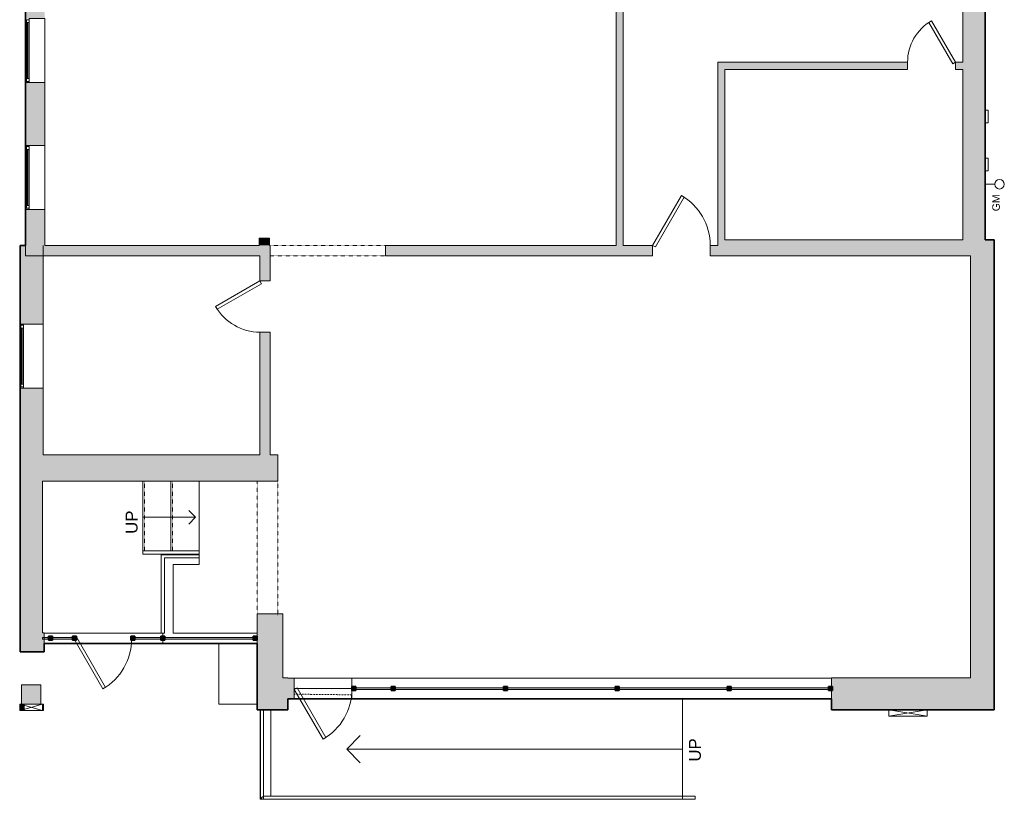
# Model space of a CAD drawing. Header units: inches. Extents: x 20 to 636, y -384 to 556.
# Tile 1 of 2: x 20 to 636, y -384 to 104. Entities that reach past the tile are written whole.
import ezdxf

# ---------------------------------------------------------------- set-up
doc = ezdxf.new("R2010")
doc.units = ezdxf.units.IN
doc.header["$MEASUREMENT"] = 0
doc.linetypes.add('Dash', pattern=[0.23622, 0.11811, -0.11811])
doc.linetypes.add('Overhead', pattern=[0.15625, 0.09375, -0.0625])
for name, color, linetype, lineweight in [('A-ANNO-NOTE', 131, 'Continuous', 9), ('A-AREA', 32, 'Dash', 9), ('A-DETL', 90, 'Continuous', 9), ('A-DETL-GENF', 92, 'Overhead', 9), ('A-DETL-MEDM', 90, 'Continuous', 9), ('A-DOOR', 31, 'Continuous', 9), ('A-EXTEERIOR SPACES', 90, 'Continuous', 9), ('A-FLOR', 192, 'Continuous', 9), ('A-FLOR-HRAL', 11, 'Continuous', 9), ('A-FLOR-OVHD', 1, 'Overhead', 9), ('A-GENM', 13, 'Continuous', 9), ('A-GLAZ', 151, 'Continuous', 9), ('A-LEDGES', 90, 'Continuous', 9), ('A-WALL', 90, 'Continuous', 9), ('A-WALL-PATT', 111, 'Continuous', 9), ('G-ANNO-TEXT', 231, 'Continuous', 9), ('M-EQPM', 90, 'Continuous', 9), ('S-STRS', 90, 'Continuous', 9)]:
    doc.layers.add(name, color=color, linetype=linetype, lineweight=lineweight)
doc.styles.add('Arial', font='arial.ttf', dxfattribs={"height": 4.6875})
doc.styles.add('Arial_1', font='arial.ttf', dxfattribs={"height": 7.5})

# ---------------------------------------------------------------- blocks, each defined once
blk = doc.blocks.new('Planitar-Fixed - Default 1-5505658-Main Floor')
at = {"layer": 'A-GLAZ', "lineweight": 18}
for p, q in [((-20, 6.51), (-19.25, 6.51)), ((-19.25, 6.51), (-20, 6.51)), ((-19.25, 6.51), (-19.25, 4.28)), ((-19.25, 4.28), (-19.25, 6.51)), ((19.25, 6.51), (19.25, 4.28)), ((19.96, 6.51), (19.25, 6.51)), ((20, 6.51), (19.25, 6.51)), ((19.25, 6.51), (19.25, 4.28)), ((-19.25, 6.01), (-17.52, 6.01)), ((-17.52, 6.01), (-19.25, 6.01)), ((-19.25, 6.01), (-19.25, 4.28)), ((-19.25, 4.28), (-17.52, 4.28)), ((-17.52, 6.01), (-17.52, 4.28)), ((-17.52, 4.28), (-17.52, 6.01)), ((17.52, 6.01), (17.52, 4.28)), ((19.25, 6.01), (17.52, 6.01)), ((19.25, 6.01), (17.52, 6.01)), ((17.52, 6.01), (17.52, 4.28)), ((17.52, 4.28), (19.25, 4.28)), ((19.25, 4.28), (19.25, 6.01)), ((-20, -5.49), (-18.74, -5.49)), ((20, -5.49), (18.74, -5.49))]:
    blk.add_line(p, q, dxfattribs=at)
at = {"layer": 'A-GLAZ'}
for p, q in [((-19.25, 6.51), (19.25, 6.51)), ((20, 4.28), (-20, 4.28)), ((-20, 4.28), (-20, -5.49)), ((-17.52, 6.01), (17.52, 6.01)), ((20, -5.49), (20, 4.28)), ((-20, -5.49), (20, -5.49))]:
    blk.add_line(p, q, dxfattribs=at)
at = {"layer": 'A-GLAZ', "lineweight": 25}
blk.add_line((-17.52, 5.15), (17.52, 5.15), dxfattribs=at)
blk = doc.blocks.new('Planitar-Fixed - Default 1-5505659-Main Floor')
at = {"layer": 'A-GLAZ', "lineweight": 18}
for p, q in [((-20, 7.76), (-19.25, 7.76)), ((-19.25, 7.76), (-20, 7.76)), ((-19.25, 7.76), (-19.25, 5.53)), ((-19.25, 5.53), (-19.25, 7.76)), ((-19.25, 7.26), (-17.52, 7.26)), ((-17.52, 7.26), (-19.25, 7.26)), ((-19.25, 7.26), (-19.25, 5.53)), ((-17.52, 7.26), (-17.52, 5.53)), ((-17.52, 5.53), (-17.52, 7.26)), ((17.52, 7.26), (17.52, 5.53)), ((19.25, 7.26), (17.52, 7.26)), ((19.25, 7.26), (17.52, 7.26)), ((17.52, 7.26), (17.52, 5.53)), ((19.25, 7.76), (19.25, 5.53)), ((19.96, 7.76), (19.25, 7.76)), ((20, 7.76), (19.25, 7.76)), ((19.25, 7.76), (19.25, 5.53)), ((19.25, 5.53), (19.25, 7.26)), ((-19.25, 5.53), (-17.52, 5.53)), ((17.52, 5.53), (19.25, 5.53)), ((-20, -6.74), (-18.74, -6.74)), ((20, -6.74), (18.74, -6.74))]:
    blk.add_line(p, q, dxfattribs=at)
at = {"layer": 'A-GLAZ'}
for p, q in [((-19.25, 7.76), (19.25, 7.76)), ((-17.52, 7.26), (17.52, 7.26)), ((20, 5.53), (-20, 5.53)), ((-20, 5.53), (-20, -6.74)), ((20, -6.74), (20, 5.53)), ((-20, -6.74), (20, -6.74))]:
    blk.add_line(p, q, dxfattribs=at)
at = {"layer": 'A-GLAZ', "lineweight": 25}
blk.add_line((-17.52, 6.4), (17.52, 6.4), dxfattribs=at)
blk = doc.blocks.new('Planitar - Opening - 6_-0_ x 6_-8-5505825-Main Floor')
at = {"layer": 'A-DETL-GENF'}
for p, q in [((35.68, 3.25), (-36.32, 3.25)), ((-36.32, -3.25), (35.68, -3.25))]:
    blk.add_line(p, q, dxfattribs=at)
at = {"layer": 'A-DETL-MEDM'}
for p, q in [((-36.32, 3.25), (-36.32, -3.25)), ((35.68, -3.25), (35.68, 3.25))]:
    blk.add_line(p, q, dxfattribs=at)
blk = doc.blocks.new('Planitar - Single Door - 3_-0 x 6_-8_-5506503-Main Floor')
at = {"layer": 'A-DOOR'}
for p, q in [((-1.73, 30.68), (0, 31.68)), ((18, 0.5), (0, 31.68)), ((16.27, -0.5), (-1.73, 30.68)), ((16.27, -0.5), (18, 0.5))]:
    blk.add_line(p, q, dxfattribs=at)
blk.add_arc((18, 0.5), 36, 120, 180, dxfattribs=at)
blk = doc.blocks.new('Top Rail Type - Top Rail_Internal_-5508236-Main Floor')
at = {"layer": 'A-FLOR-HRAL'}
for p, q in [((108.77, -279.55), (108.77, -230.57)), ((108.77, -230.57), (132.5, -230.57)), ((110.73, -232.53), (110.73, -279.55)), ((132.5, -232.53), (110.73, -232.53)), ((132.5, -230.57), (132.5, -232.53)), ((110.73, -279.55), (108.77, -279.55))]:
    blk.add_line(p, q, dxfattribs=at)
blk = doc.blocks.new('Top Rail Type - Top Rail_Internal_-V1-Main Floor')
at = {"layer": 'A-FLOR-HRAL'}
for p, q in [((108.77, -230.57), (132.5, -230.57)), ((108.77, -279.55), (108.77, -230.57)), ((110.73, -232.53), (132.5, -232.53)), ((110.73, -279.55), (110.73, -232.53)), ((132.5, -230.57), (132.5, -232.53)), ((108.77, -279.55), (110.73, -279.55))]:
    blk.add_line(p, q, dxfattribs=at)
blk = doc.blocks.new('Top Rail Type - Top Rail_Internal_-5508320-Main Floor')
at = {"layer": 'A-FLOR-HRAL'}
for p, q in [((97.25, -230.11), (97.25, -228.14)), ((97.25, -228.14), (132.5, -228.14)), ((132.5, -230.11), (97.25, -230.11)), ((132.5, -228.14), (132.5, -230.11))]:
    blk.add_line(p, q, dxfattribs=at)
blk = doc.blocks.new('Top Rail Type - Top Rail_Internal_-V2-Main Floor')
at = {"layer": 'A-FLOR-HRAL'}
for p, q in [((97.25, -228.14), (97.25, -230.11)), ((97.25, -228.14), (132.5, -228.14)), ((97.25, -230.11), (132.5, -230.11)), ((132.5, -228.14), (132.5, -230.11))]:
    blk.add_line(p, q, dxfattribs=at)
blk = doc.blocks.new('Planitar - Single Door - 3_-0 x 6_-8_-5508868-Main Floor')
at = {"layer": 'A-DOOR'}
for p, q in [((-1.73, 30.68), (0, 31.68)), ((18, 0.5), (0, 31.68)), ((16.27, -0.5), (-1.73, 30.68)), ((16.27, -0.5), (18, 0.5))]:
    blk.add_line(p, q, dxfattribs=at)
blk.add_arc((18, 0.5), 36, 120, 180, dxfattribs=at)
blk = doc.blocks.new('Top Rail Type - Top Rail_Internal_-5510588-Main Floor')
at = {"layer": 'A-FLOR-HRAL'}
for p, q in [((170.77, -383.48), (170.77, -327.5)), ((172.73, -327.5), (172.73, -383.48)), ((172.73, -381.52), (434.75, -381.52)), ((434.75, -383.48), (434.75, -381.52)), ((434.75, -381.52), (442.75, -381.52)), ((442.75, -381.52), (442.75, -383.48)), ((172.73, -383.48), (171.57, -383.48)), ((434.75, -383.48), (172.73, -383.48)), ((442.75, -383.48), (434.75, -383.48))]:
    blk.add_line(p, q, dxfattribs=at)
blk = doc.blocks.new('Top Rail Type - Top Rail_Internal_-V3-Main Floor')
at = {"layer": 'A-FLOR-HRAL'}
for p, q in [((170.77, -327.5), (170.77, -383.48)), ((172.73, -327.5), (172.73, -381.52)), ((172.73, -381.52), (171.57, -382.68)), ((172.73, -381.52), (434.75, -381.52)), ((434.75, -381.52), (442.75, -381.52)), ((442.75, -381.52), (442.75, -383.48)), ((171.75, -382.5), (170.77, -383.48)), ((170.77, -383.48), (171.75, -383.48)), ((172.73, -383.48), (434.75, -383.48)), ((434.75, -383.48), (442.75, -383.48))]:
    blk.add_line(p, q, dxfattribs=at)
blk = doc.blocks.new('Planitar - Single Door - 2_8-5512180-Main Floor')
at = {"layer": 'A-DOOR'}
for p, q in [((-1.73, 29.96), (0, 30.96)), ((16, 3.25), (0, 30.96)), ((14.27, 2.25), (-1.73, 29.96)), ((14.27, 2.25), (16, 3.25))]:
    blk.add_line(p, q, dxfattribs=at)
blk.add_arc((16, 3.25), 32, 120, 180, dxfattribs=at)
blk = doc.blocks.new('Planitar - Single Door - 2_6-5512266-Main Floor')
at = {"layer": 'A-DOOR'}
for p, q in [((-1.73, 27.23), (0, 28.23)), ((13.27, 1.25), (-1.73, 27.23)), ((15, 2.25), (0, 28.23)), ((13.27, 1.25), (15, 2.25))]:
    blk.add_line(p, q, dxfattribs=at)
blk.add_arc((15, 2.25), 30, 120, 180, dxfattribs=at)
blk = doc.blocks.new('Planitar - Single Door - 3_-0 x 6_-8_-5512522-Main Floor')
at = {"layer": 'A-DOOR'}
for p, q in [((16.27, -2.25), (-1.73, -33.43)), ((18, -3.25), (0, -34.43)), ((16.27, -2.25), (18, -3.25)), ((-1.73, -33.43), (0, -34.43))]:
    blk.add_line(p, q, dxfattribs=at)
blk.add_arc((18, -3.25), 36, 180, 240, dxfattribs=at)
blk = doc.blocks.new('Gas Meter - Default 1-3381441-Main Floor')
at = {"layer": 'M-EQPM'}
blk.add_line((0, 0.01), (0, 6), dxfattribs=at)
blk.add_circle((0, 9), 3, dxfattribs=at)
blk = doc.blocks.new('Wall  Protrusion - Wall  Protrusion-4332175-Main Floor')
at = {"layer": 'A-GENM'}
for p, q in [((626, 221.68), (624, 221.68)), ((626, 221.68), (626, 213.68)), ((624, 213.68), (626, 213.68))]:
    blk.add_line(p, q, dxfattribs=at)
blk = doc.blocks.new('Signage - Signage-5643858-Main Floor')
at = {"layer": 'A-GENM'}
for p, q in [((563.75, -331.5), (587.75, -327.5)), ((587.75, -331.5), (563.75, -327.5)), ((563.75, -327.5), (587.75, -327.5)), ((563.75, -327.5), (563.75, -331.5)), ((587.75, -331.5), (563.75, -331.5)), ((587.75, -331.5), (587.75, -327.5))]:
    blk.add_line(p, q, dxfattribs=at)
blk = doc.blocks.new('Signage - Signage-5643859-Main Floor')
at = {"layer": 'A-GENM'}
for p, q in [((20.27, -324), (20.57, -324)), ((20.27, -324), (20.27, -328)), ((20.49, -328), (34.49, -324)), ((34.49, -328), (20.49, -324)), ((20.57, -324), (20.83, -324)), ((20.57, -328), (20.57, -324)), ((20.83, -324), (20.83, -328)), ((20.83, -324), (21.29, -324)), ((21.29, -324), (21.48, -324)), ((21.29, -324), (21.29, -328)), ((21.48, -324), (21.87, -324)), ((21.48, -324), (21.48, -328)), ((21.87, -324), (22.35, -324)), ((21.87, -324), (21.87, -328)), ((22.35, -324), (22.82, -324)), ((22.35, -324), (22.35, -328)), ((22.82, -324), (23.17, -324)), ((22.82, -324), (22.82, -328)), ((23.17, -324), (23.17, -328)), ((23.17, -324), (34.49, -324)), ((34.49, -324), (35.08, -324)), ((34.49, -328), (34.49, -324)), ((35.08, -324), (35.08, -328)), ((20.57, -328), (20.27, -328)), ((20.83, -328), (20.57, -328)), ((21.29, -328), (20.83, -328)), ((21.48, -328), (21.29, -328)), ((21.87, -328), (21.48, -328)), ((22.35, -328), (21.87, -328)), ((22.82, -328), (22.35, -328)), ((23.17, -328), (22.82, -328)), ((34.49, -328), (23.17, -328)), ((35.08, -328), (34.49, -328))]:
    blk.add_line(p, q, dxfattribs=at)

msp = doc.modelspace()

# ---------------------------------------------------------------- hatches: boundary and pattern name
at = {"layer": 'A-WALL'}
msp.add_hatch(color=8, dxfattribs=at).paths.add_polyline_path([(29.99, -324), (33.49, -324), (33.49, -312), (21.49, -312), (21.49, -324), (29.89, -324)], flags=0)
at = {"layer": 'A-WALL-PATT'}
for points in [[(624, -33.57), (624, 279.18), (610, 279.18), (610, -33.57), (614.75, -33.57)], [(397.75, -37.07), (397.75, 112.5), (393.25, 112.5), (393.25, -37.07)], [(461.32, -37.07), (461.32, 77.43), (456.82, 77.43), (456.82, -37.07)], [(176.5, -37.07), (176.5, -32.5), (170, -32.5), (170, -37.07)], [(614.75, -43.57), (614.75, -33.57), (461.32, -33.57), (461.32, -43.57)], [(629.75, -327.5), (629.75, -33.57), (614.75, -33.57), (614.75, -327.5)], [(181.75, -184.5), (181.75, -168), (34.99, -168), (34.99, -176.25), (34.49, -176.25), (34.49, -184.5), (150.77, -184.5)], [(34.49, -279.3), (34.49, -176.25), (20.49, -176.25), (20.49, -279.3)], [(184.75, -307.5), (184.75, -267.5), (168.75, -267.5), (168.75, -307.5)], [(20.49, -291.3), (35.5, -291.3), (35.5, -279.3), (20.49, -279.3)], [(40.75, -284.05), (40.75, -281.55), (38.25, -281.55), (38.25, -284.05)], [(55.75, -284.05), (55.75, -281.55), (53.25, -281.55), (53.25, -284.05)], [(92.29, -284.05), (92.29, -281.55), (89.79, -281.55), (89.79, -284.05)], [(111, -284.05), (111, -281.55), (108.5, -281.55), (108.5, -284.05)], [(168.75, -284.05), (168.75, -281.55), (166.25, -281.55), (166.25, -284.05)], [(188, -327.5), (188, -307.5), (168.75, -307.5), (168.75, -327.5)], [(191.99, -320.75), (191.99, -307.75), (188, -307.75), (188, -320.75)], [(580.34, -327.5), (614.75, -327.5), (614.75, -307.5), (528, -307.5), (528, -327.5), (580.21, -327.5)], [(230.49, -315.5), (230.49, -313), (227.99, -313), (227.99, -315.5)], [(255, -315.5), (255, -313), (252.5, -313), (252.5, -315.5)], [(322.75, -315.5), (325.25, -315.5), (325.25, -313), (322.75, -313)], [(395.25, -315.5), (395.25, -313), (392.75, -313), (392.75, -315.5)], [(465.25, -315.5), (465.25, -313), (462.75, -313), (462.75, -315.5)], [(528.5, -315.5), (528.5, -313), (526, -313), (526, -315.5)]]:
    msp.add_hatch(color=9, dxfattribs=at).paths.add_polyline_path(points, flags=0)
h = msp.add_hatch(color=9, dxfattribs=at)
h.paths.add_polyline_path([(34.99, -37.07), (35.99, -37.07), (35.99, -14.57), (23.99, -14.57), (23.99, -37.07), (26.22, -37.07)], flags=0)
h.paths.add_polyline_path([(35.99, 25.43), (35.99, 64.75), (23.99, 64.75), (23.99, 25.43), (26.22, 25.43)], flags=0)
h.paths.add_polyline_path([(35.99, 104.75), (35.99, 142.75), (23.99, 142.75), (23.99, 104.75), (26.22, 104.75)], flags=0)
h.paths.add_polyline_path([(26.22, 182.75), (35.99, 182.75), (35.99, 270), (23.99, 270), (23.99, 182.75)], flags=0)
h = msp.add_hatch(color=9, dxfattribs=at)
h.paths.add_polyline_path([(610, 72.93), (610, 77.43), (605.5, 77.43), (605.5, 72.93)], flags=0)
h.paths.add_polyline_path([(575.5, 72.93), (575.5, 77.43), (461.32, 77.43), (461.32, 72.93)], flags=0)
h = msp.add_hatch(color=9, dxfattribs=at)
h.paths.add_polyline_path([(34.99, -176.25), (34.99, -126.28), (20.49, -126.28), (20.49, -176.25), (34.49, -176.25)], flags=0)
h.paths.add_polyline_path([(34.99, -86.28), (34.99, -37.07), (20.49, -37.07), (20.49, -86.28), (22.72, -86.28)], flags=0)
h = msp.add_hatch(color=9, dxfattribs=at)
h.paths.add_polyline_path([(461.32, -43.57), (461.32, -37.07), (452.07, -37.07), (452.07, -43.57)], flags=0)
h.paths.add_polyline_path([(416.07, -43.57), (416.07, -37.07), (249, -37.07), (249, -43.57), (323.19, -43.57)], flags=0)
h.paths.add_polyline_path([(177, -43.57), (177, -37.07), (23.99, -37.07), (23.99, -43.57), (170.5, -43.57)], flags=0)
h = msp.add_hatch(color=9, dxfattribs=at)
h.paths.add_polyline_path([(170.5, -168), (177, -168), (177, -91.32), (170.5, -91.32)], flags=0)
h.paths.add_polyline_path([(177, -59.32), (177, -43.57), (170.5, -43.57), (170.5, -59.32)], flags=0)
h = msp.add_hatch(color=9, dxfattribs=at)
h.paths.add_polyline_path([(150.77, -283.3), (166.25, -283.3), (166.25, -282.3), (111, -282.3), (111, -283.3)], flags=0)
h.paths.add_polyline_path([(108.5, -283.3), (108.5, -282.3), (92.29, -282.3), (92.29, -283.3)], flags=0)
h.paths.add_polyline_path([(54.25, -283.3), (54.25, -282.3), (40.75, -282.3), (40.75, -283.3)], flags=0)
h.paths.add_polyline_path([(38.25, -283.3), (38.25, -282.3), (34.49, -282.3), (34.49, -283.3)], flags=0)
h = msp.add_hatch(color=9, dxfattribs=at)
h.paths.add_polyline_path([(526, -314.75), (526, -313.75), (465.25, -313.75), (465.25, -314.75), (495.61, -314.75)], flags=0)
h.paths.add_polyline_path([(462.75, -314.75), (462.75, -313.75), (395.25, -313.75), (395.25, -314.75)], flags=0)
h.paths.add_polyline_path([(392.75, -314.75), (392.75, -313.75), (325.25, -313.75), (325.25, -314.75)], flags=0)
h.paths.add_polyline_path([(322.75, -314.75), (322.75, -313.75), (255, -313.75), (255, -314.75)], flags=0)
h.paths.add_polyline_path([(230.49, -314.75), (252.5, -314.75), (252.5, -313.75), (230.49, -313.75)], flags=0)

# ---------------------------------------------------------------- linework, layer by layer
at = {"layer": 'A-AREA'}
for p, q in [((97.25, -184.5), (97.25, -228.14)), ((227.99, -318.17), (191.99, -317.72)), ((434.75, -381.52), (434.75, -320.75))]:
    msp.add_line(p, q, dxfattribs=at)
at = {"layer": 'A-DETL', "lineweight": 35}
for p, q in [((23.99, 455.5), (23.99, -37.07)), ((624, -33.5), (624, 455.5)), ((629.75, -33.5), (624, -33.5)), ((629.75, -327.5), (629.75, -33.5)), ((23.99, -37.07), (20.49, -37.07)), ((20.49, -37.07), (20.49, -291.3)), ((35.5, -291.3), (35.5, -286.05)), ((35.5, -286.05), (168.75, -286.05)), ((168.75, -286.05), (168.75, -327.5)), ((20.49, -291.3), (35.5, -291.3)), ((188, -327.5), (188, -320.75)), ((188, -320.75), (528, -320.75)), ((528, -320.75), (528, -327.5)), ((168.75, -327.5), (188, -327.5)), ((528, -327.5), (629.75, -327.5))]:
    msp.add_line(p, q, dxfattribs=at)
at = {"layer": 'A-DETL'}
for p, q in [((130.25, -207.13), (126.01, -202.88)), ((97.25, -207.13), (130.25, -207.13)), ((130.25, -207.13), (126.01, -211.37)), ((224.75, -352.12), (233.24, -343.64)), ((434.75, -352.12), (224.75, -352.12)), ((224.75, -352.12), (233.24, -360.61))]:
    msp.add_line(p, q, dxfattribs=at)
at = {"layer": 'A-EXTEERIOR SPACES'}
for p, q in [((188, -327.5), (188, -320.75)), ((188, -320.75), (434.75, -320.75)), ((434.75, -320.75), (434.75, -381.52)), ((172.73, -327.5), (188, -327.5)), ((172.73, -381.52), (172.73, -327.5)), ((434.75, -381.52), (172.73, -381.52))]:
    msp.add_line(p, q, dxfattribs=at)
at = {"layer": 'A-FLOR'}
for p, q in [((34.5, -184.5), (34.5, -279.3)), ((132.5, -184.5), (132.5, -228.14)), ((35.5, -279.55), (108.77, -279.55)), ((144.75, -286.05), (144.75, -324.05)), ((168.75, -286.05), (144.75, -286.05)), ((191.99, -314.25), (227.99, -314.25)), ((144.75, -324.05), (168.75, -324.05)), ((434.75, -381.52), (434.75, -320.75)), ((177.25, -383.5), (434.75, -383.5))]:
    msp.add_line(p, q, dxfattribs=at)
at = {"layer": 'A-FLOR-OVHD'}
for p, q in [((168.75, -268.5), (168.75, -184.5)), ((181.75, -184.5), (181.75, -268.5))]:
    msp.add_line(p, q, dxfattribs=at)
at = {"layer": 'A-LEDGES'}
for p, q in [((168.75, -286.05), (144.75, -286.05)), ((144.75, -286.05), (144.75, -324.05)), ((168.75, -324.05), (168.75, -286.05)), ((144.75, -324.05), (168.75, -324.05))]:
    msp.add_line(p, q, dxfattribs=at)
at = {"layer": 'A-WALL'}
for p, q in [((624, -33.57), (624, 455.5)), ((610, 279.18), (610, 77.43)), ((393.25, 219.75), (393.25, -37.07)), ((397.75, -37.07), (397.75, 112.5)), ((456.82, 77.43), (456.82, -37.07)), ((575.5, 77.43), (456.82, 77.43)), ((575.5, 72.93), (575.5, 77.43)), ((610, 77.43), (605.5, 77.43)), ((605.5, 77.43), (605.5, 72.93)), ((461.32, -33.57), (461.32, 72.93)), ((461.32, 72.93), (575.5, 72.93)), ((605.5, 72.93), (610, 72.93)), ((610, 72.93), (610, -33.57)), ((26.22, 64.75), (23.99, 64.75)), ((23.99, 64.75), (23.99, 25.43)), ((35.99, 25.43), (35.99, 64.75)), ((23.99, 25.43), (26.22, 25.43)), ((26.22, -14.57), (23.99, -14.57)), ((23.99, -14.57), (23.99, -43.57)), ((35.99, -37.07), (35.99, -14.57)), ((176.5, -32.5), (170, -32.5)), ((170, -32.5), (170, -37.07)), ((176.5, -37.07), (176.5, -32.5)), ((610, -33.57), (461.32, -33.57)), ((629.75, -33.57), (624, -33.57)), ((629.75, -327.5), (629.75, -33.57)), ((23.99, -37.07), (20.49, -37.07)), ((20.49, -37.07), (20.49, -86.28)), ((34.99, -86.28), (34.99, -37.07)), ((170, -37.07), (35.99, -37.07)), ((177, -37.07), (176.5, -37.07)), ((393.25, -37.07), (249, -37.07)), ((416.07, -37.07), (397.75, -37.07)), ((416.07, -43.57), (416.07, -37.07)), ((456.82, -37.07), (452.07, -37.07)), ((452.07, -37.07), (452.07, -43.57)), ((23.99, -43.57), (170.5, -43.57)), ((170.5, -43.57), (170.5, -59.32)), ((177, -59.32), (177, -43.57)), ((249, -43.57), (416.07, -43.57)), ((452.07, -43.57), (614.75, -43.57)), ((614.75, -43.57), (614.75, -307.5)), ((170.5, -59.32), (177, -59.32)), ((20.49, -86.28), (22.72, -86.28)), ((170.5, -91.32), (170.5, -168)), ((177, -91.32), (170.5, -91.32)), ((177, -168), (177, -91.32)), ((20.49, -126.28), (20.49, -291.3)), ((22.72, -126.28), (20.49, -126.28)), ((34.99, -168), (34.99, -126.28)), ((170.5, -168), (34.99, -168)), ((181.75, -168), (177, -168)), ((181.75, -184.5), (181.75, -168)), ((34.49, -279.3), (34.49, -184.5)), ((34.49, -184.5), (181.75, -184.5)), ((109.75, -230.57), (109.75, -230.11)), ((132.5, -230.11), (132.5, -230.57)), ((132.5, -232.53), (132.5, -236.56)), ((116.25, -236.56), (116.25, -279.55)), ((132.5, -236.56), (116.25, -236.56)), ((184.75, -267.5), (168.75, -267.5)), ((168.75, -267.5), (168.75, -327.5)), ((184.75, -307.5), (184.75, -267.5)), ((35.5, -279.3), (34.49, -279.3)), ((38.25, -282.3), (34.49, -282.3)), ((34.49, -282.3), (34.49, -283.3)), ((35.5, -291.3), (35.5, -279.3)), ((54.25, -282.3), (40.75, -282.3)), ((54.25, -283.3), (54.25, -282.3)), ((108.5, -282.3), (92.29, -282.3)), ((109.75, -279.55), (109.75, -281.55)), ((166.25, -282.3), (111, -282.3)), ((116.25, -279.55), (168.75, -279.55)), ((34.49, -283.3), (38.25, -283.3)), ((40.75, -283.3), (54.25, -283.3)), ((92.29, -283.3), (108.5, -283.3)), ((109.75, -284.05), (109.75, -286.05)), ((144.75, -286.05), (109.75, -286.05)), ((111, -283.3), (166.25, -283.3)), ((20.49, -291.3), (35.5, -291.3)), ((188, -307.5), (184.75, -307.5)), ((188, -307.75), (188, -307.5)), ((188, -307.75), (528, -307.75)), ((191.99, -320.75), (191.99, -307.75)), ((227.99, -307.75), (227.99, -313)), ((614.75, -307.5), (528, -307.5)), ((528, -307.5), (528, -327.5)), ((33.49, -312), (21.49, -312)), ((21.49, -312), (21.49, -324)), ((33.49, -324), (33.49, -312)), ((252.5, -313.75), (230.49, -313.75)), ((322.75, -313.75), (255, -313.75)), ((392.75, -313.75), (325.25, -313.75)), ((462.75, -313.75), (395.25, -313.75)), ((526, -313.75), (465.25, -313.75)), ((227.99, -315.5), (227.99, -320.75)), ((230.49, -314.75), (252.5, -314.75)), ((255, -314.75), (322.75, -314.75)), ((325.25, -314.75), (392.75, -314.75)), ((395.25, -314.75), (462.75, -314.75)), ((465.25, -314.75), (526, -314.75)), ((188, -327.5), (188, -320.75)), ((528, -320.75), (188, -320.75)), ((168.75, -327.5), (188, -327.5)), ((170.75, -383.5), (170.75, -327.5)), ((177.25, -327.5), (177.25, -381.52)), ((528, -327.5), (563.75, -327.5)), ((587.75, -327.5), (629.75, -327.5)), ((170.75, -383.5), (177.25, -383.5))]:
    msp.add_line(p, q, dxfattribs=at)
at = {"layer": 'A-WALL', "lineweight": 35}
for p, q in [((40.75, -281.55), (38.25, -281.55)), ((38.25, -281.55), (38.25, -284.05)), ((40.75, -284.05), (40.75, -281.55)), ((55.75, -281.55), (53.25, -281.55)), ((53.25, -281.55), (53.25, -284.05)), ((55.75, -284.05), (55.75, -281.55)), ((92.29, -281.55), (89.79, -281.55)), ((89.79, -281.55), (89.79, -284.05)), ((92.29, -284.05), (92.29, -281.55)), ((111, -281.55), (108.5, -281.55)), ((108.5, -281.55), (108.5, -284.05)), ((111, -284.05), (111, -281.55)), ((168.75, -281.55), (166.25, -281.55)), ((166.25, -281.55), (166.25, -284.05)), ((168.75, -284.05), (168.75, -281.55)), ((38.25, -284.05), (40.75, -284.05)), ((53.25, -284.05), (55.75, -284.05)), ((89.79, -284.05), (92.29, -284.05)), ((108.5, -284.05), (111, -284.05)), ((166.25, -284.05), (168.75, -284.05)), ((227.99, -313), (227.99, -315.5)), ((230.49, -313), (227.99, -313)), ((230.49, -315.5), (230.49, -313)), ((252.5, -313), (252.5, -315.5)), ((255, -313), (252.5, -313)), ((255, -315.5), (255, -313)), ((322.75, -313), (322.75, -315.5)), ((325.25, -313), (322.75, -313)), ((325.25, -315.5), (325.25, -313)), ((392.75, -313), (392.75, -315.5)), ((395.25, -313), (392.75, -313)), ((395.25, -315.5), (395.25, -313)), ((462.75, -313), (462.75, -315.5)), ((465.25, -313), (462.75, -313)), ((465.25, -315.5), (465.25, -313)), ((526, -313), (526, -315.5)), ((528.5, -313), (526, -313)), ((528.5, -315.5), (528.5, -313)), ((227.99, -315.5), (230.49, -315.5)), ((252.5, -315.5), (255, -315.5)), ((322.75, -315.5), (325.25, -315.5)), ((392.75, -315.5), (395.25, -315.5)), ((462.75, -315.5), (465.25, -315.5)), ((526, -315.5), (528.5, -315.5))]:
    msp.add_line(p, q, dxfattribs=at)
at = {"layer": 'S-STRS'}
for p, q in [((97.25, -184.5), (97.25, -228.14)), ((114.87, -184.5), (114.87, -228.14)), ((132.5, -184.5), (132.5, -228.14))]:
    msp.add_line(p, q, dxfattribs=at)
at = {"layer": 'S-STRS', "linetype": 'Overhead'}
for p, q in [((98.23, -184.5), (98.23, -228.14)), ((115.86, -184.5), (115.86, -228.14))]:
    msp.add_line(p, q, dxfattribs=at)

# ---------------------------------------------------------------- block references
at = {"layer": 'A-DOOR'}
for name, p in [('Planitar - Single Door - 2_6-5512266-Main Floor', (590.5, 75.18)), ('Planitar - Opening - 6_-0_ x 6_-8-5505825-Main Floor', (213.32, -40.32))]:
    msp.add_blockref(name, p, dxfattribs=at)
for name, p, rotation in [('Planitar - Single Door - 3_-0 x 6_-8_-5512522-Main Floor', (434.07, -40.32), 180), ('Planitar - Single Door - 2_8-5512180-Main Floor', (173.75, -75.32), 89.99999999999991), ('Planitar - Single Door - 3_-0 x 6_-8_-5508868-Main Floor', (72.25, -282.8), 180), ('Planitar - Single Door - 3_-0 x 6_-8_-5506503-Main Floor', (209.99, -314.25), 180)]:
    msp.add_blockref(name, p, dxfattribs=dict(at, rotation=rotation))
at = {"layer": 'A-FLOR-HRAL'}
for name in ['Top Rail Type - Top Rail_Internal_-5508320-Main Floor', 'Top Rail Type - Top Rail_Internal_-V2-Main Floor', 'Top Rail Type - Top Rail_Internal_-5508236-Main Floor', 'Top Rail Type - Top Rail_Internal_-V1-Main Floor', 'Top Rail Type - Top Rail_Internal_-5510588-Main Floor', 'Top Rail Type - Top Rail_Internal_-V3-Main Floor']:
    msp.add_blockref(name, (0, 0), dxfattribs=at)
at = {"layer": 'A-GENM'}
for name, p in [('Wall  Protrusion - Wall  Protrusion-4332175-Main Floor', (0, -174.18)), ('Wall  Protrusion - Wall  Protrusion-4332175-Main Floor', (0, -204.18)), ('Signage - Signage-5643859-Main Floor', (0, 0)), ('Signage - Signage-5643858-Main Floor', (0, 0))]:
    msp.add_blockref(name, p, dxfattribs=at)
at = {"layer": 'A-GLAZ', "rotation": 89.99999999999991}
for name, p in [('Planitar-Fixed - Default 1-5505658-Main Floor', (30.5, 84.75)), ('Planitar-Fixed - Default 1-5505658-Main Floor', (30.5, 5.43)), ('Planitar-Fixed - Default 1-5505659-Main Floor', (28.25, -106.28))]:
    msp.add_blockref(name, p, dxfattribs=at)
at = {"layer": 'M-EQPM', "rotation": 269.9999999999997}
msp.add_blockref('Gas Meter - Default 1-3381441-Main Floor', (623.99, 1.17), dxfattribs=at)

# ---------------------------------------------------------------- texts
at = {"layer": 'A-ANNO-NOTE', "insert": (628.48, -15.72), "char_height": 4.687, "width": 12.4987, "attachment_point": 1, "rotation": 90, "style": 'Arial'}
msp.add_mtext('GM', dxfattribs=at)
at = {"layer": 'G-ANNO-TEXT', "color": 7, "char_height": 7.5, "width": 18.18, "attachment_point": 1, "rotation": 90, "style": 'Arial_1'}
for insert in [(86.48, -217.46), (438.74, -359.91)]:
    msp.add_mtext('UP', dxfattribs=dict(at, insert=insert))

doc.saveas('drawing.dxf')
